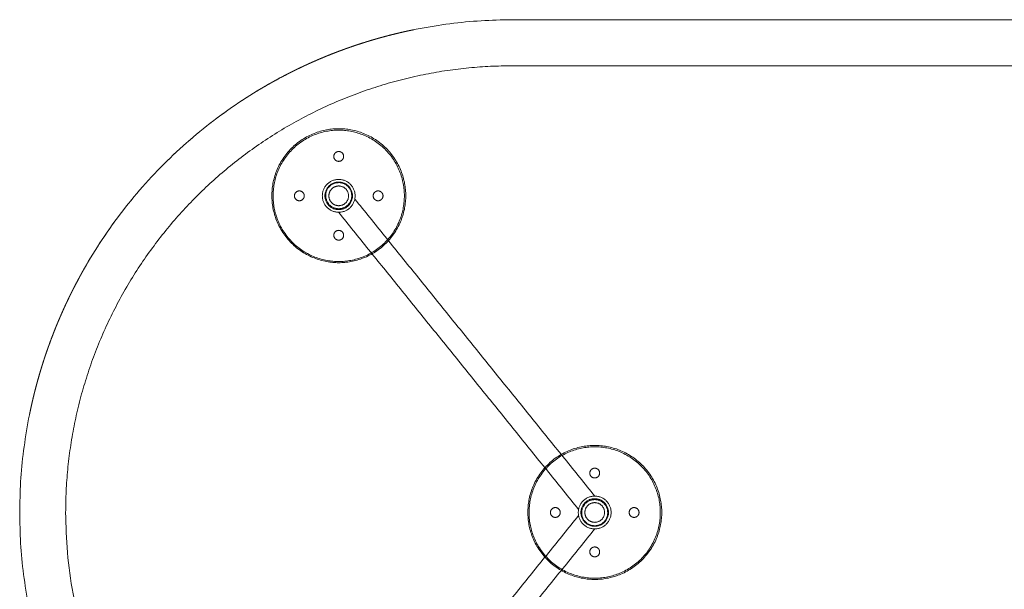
# Model space of a CAD drawing. Header units: millimetres. Extents: x 0 to 3464, y -1145 to 808.
# Tile 10 of 14: x 1964 to 2714, y -828 to -395. Entities that reach past the tile are written whole.
import ezdxf

# ---------------------------------------------------------------- set-up
doc = ezdxf.new("R2010")
doc.units = ezdxf.units.MM
doc.header["$MEASUREMENT"] = 0
doc.layers.add('Make2D$hidden$lines', color=7, linetype='Continuous', lineweight=13, true_color=0xffffff)
doc.layers.add('Make2D$visible$lines', color=7, linetype='Continuous', lineweight=18, true_color=0x000000)

msp = doc.modelspace()

# ---------------------------------------------------------------- linework, layer by layer
at = {"layer": 'Make2D$hidden$lines'}
for points, weights, knots in [([(1998.53, -769.73), (1998.53, -628.89), (2098.11, -529.31), (2197.69, -429.73), (2338.53, -429.73)], [1, 0.923879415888, 1, 0.923879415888, 1], [0, 0, 0, 267.035577, 267.035577, 534.071154, 534.071154, 534.071154]), ([(2155.6, -528.6), (2155.6, -477.6), (2206.6, -477.6), (2257.6, -477.6), (2257.6, -528.6), (2257.6, -579.6), (2206.6, -579.6), (2155.6, -579.6), (2155.6, -528.6)], [1, 0.707106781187, 1, 0.707106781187, 1, 0.707106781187, 1, 0.707106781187, 1], [0, 0, 0, 80.110613, 80.110613, 160.221225, 160.221225, 240.331838, 240.331838, 320.442451, 320.442451, 320.442451]), ([(2256.5, -530.86), (2254.35, -580.81), (2204.4, -578.66), (2154.44, -576.52), (2156.59, -526.56), (2158.74, -476.61), (2208.69, -478.76), (2258.65, -480.9), (2256.5, -530.86)], [1, 0.707106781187, 1, 0.707106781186, 1, 0.707106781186, 1, 0.707106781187, 1], [0, 0, 0, 78.539816, 78.539816, 157.079633, 157.079633, 235.619449, 235.619449, 314.159265, 314.159265, 314.159265]), ([(2202.79, -498.71), (2202.79, -502.46), (2206.54, -502.46), (2210.29, -502.46), (2210.29, -498.71), (2210.29, -494.96), (2206.54, -494.96), (2202.79, -494.96), (2202.79, -498.71)], [1, 0.707106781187, 1, 0.707106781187, 1, 0.707106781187, 1, 0.707106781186, 1], [0, 0, 0, 5.890486, 5.890486, 11.780972, 11.780972, 17.671459, 17.671459, 23.561945, 23.561945, 23.561945]), ([(2194.04, -528.71), (2194.04, -541.21), (2206.54, -541.21), (2219.04, -541.21), (2219.04, -528.71), (2219.04, -516.21), (2206.54, -516.21), (2194.04, -516.21), (2194.04, -528.71)], [1, 0.707106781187, 1, 0.707106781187, 1, 0.707106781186, 1, 0.707106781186, 1], [0, 0, 0, 19.634954, 19.634954, 39.269908, 39.269908, 58.904862, 58.904862, 78.539816, 78.539816, 78.539816]), ([(2176.54, -524.96), (2172.79, -524.96), (2172.79, -528.71), (2172.79, -532.46), (2176.54, -532.46), (2180.29, -532.46), (2180.29, -528.71), (2180.29, -524.96), (2176.54, -524.96)], [1, 0.707106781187, 1, 0.707106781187, 1, 0.707106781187, 1, 0.707106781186, 1], [0, 0, 0, 5.890486, 5.890486, 11.780972, 11.780972, 17.671459, 17.671459, 23.561945, 23.561945, 23.561945]), ([(2196.04, -528.71), (2196.04, -539.21), (2206.54, -539.21), (2217.04, -539.21), (2217.04, -528.71), (2217.04, -518.21), (2206.54, -518.21), (2196.04, -518.21), (2196.04, -528.71)], [1, 0.707106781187, 1, 0.707106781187, 1, 0.707106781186, 1, 0.707106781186, 1], [0, 0, 0, 16.493361, 16.493361, 32.986723, 32.986723, 49.480084, 49.480084, 65.973446, 65.973446, 65.973446]), ([(2196.66, -529.38), (2195.86, -519.5), (2205.74, -518.7), (2215.62, -517.89), (2216.43, -527.77), (2217.23, -537.65), (2207.35, -538.46), (2197.47, -539.26), (2196.66, -529.38)], [1, 0.707106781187, 1, 0.707106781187, 1, 0.707106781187, 1, 0.707106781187, 1], [0, 0, 0, 27.687819, 27.687819, 55.375639, 55.375639, 83.063458, 83.063458, 110.751278, 110.751278, 110.751278]), ([(2199.04, -528.71), (2199.04, -536.21), (2206.54, -536.21), (2214.04, -536.21), (2214.04, -528.71), (2214.04, -521.21), (2206.54, -521.21), (2199.04, -521.21), (2199.04, -528.71)], [1, 0.707106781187, 1, 0.707106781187, 1, 0.707106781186, 1, 0.707106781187, 1], [0, 0, 0, 11.780972, 11.780972, 23.561945, 23.561945, 35.342917, 35.342917, 47.12389, 47.12389, 47.12389]), ([(2236.54, -524.96), (2232.79, -524.96), (2232.79, -528.71), (2232.79, -532.46), (2236.54, -532.46), (2240.29, -532.46), (2240.29, -528.71), (2240.29, -524.96), (2236.54, -524.96)], [1, 0.707106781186, 1, 0.707106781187, 1, 0.707106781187, 1, 0.707106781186, 1], [0, 0, 0, 5.890486, 5.890486, 11.780972, 11.780972, 17.671459, 17.671459, 23.561945, 23.561945, 23.561945]), ([(2202.79, -558.71), (2202.79, -562.46), (2206.54, -562.46), (2210.29, -562.46), (2210.29, -558.71), (2210.29, -554.96), (2206.54, -554.96), (2202.79, -554.96), (2202.79, -558.71)], [1, 0.707106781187, 1, 0.707106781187, 1, 0.707106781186, 1, 0.707106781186, 1], [0, 0, 0, 5.890486, 5.890486, 11.780972, 11.780972, 17.671459, 17.671459, 23.561945, 23.561945, 23.561945]), ([(2350.59, -769.66), (2350.59, -718.66), (2401.59, -718.66), (2452.59, -718.66), (2452.59, -769.66), (2452.59, -820.66), (2401.59, -820.66), (2350.59, -820.66), (2350.59, -769.66)], [1, 0.707106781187, 1, 0.707106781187, 1, 0.707106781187, 1, 0.707106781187, 1], [0, 0, 0, 80.110613, 80.110613, 160.221225, 160.221225, 240.331838, 240.331838, 320.442451, 320.442451, 320.442451]), ([(2451.48, -767.56), (2449.33, -717.61), (2399.38, -719.76), (2349.43, -721.9), (2351.57, -771.86), (2353.72, -821.81), (2403.68, -819.66), (2453.63, -817.52), (2451.48, -767.56)], [1, 0.707106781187, 1, 0.707106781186, 1, 0.707106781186, 1, 0.707106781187, 1], [0, 0, 0, 78.539816, 78.539816, 157.079633, 157.079633, 235.619449, 235.619449, 314.159265, 314.159265, 314.159265]), ([(2397.78, -739.71), (2397.78, -735.96), (2401.53, -735.96), (2405.28, -735.96), (2405.28, -739.71), (2405.28, -743.46), (2401.53, -743.46), (2397.78, -743.46), (2397.78, -739.71)], [1, 0.707106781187, 1, 0.707106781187, 1, 0.707106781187, 1, 0.707106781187, 1], [0, 0, 0, 5.890486, 5.890486, 11.780972, 11.780972, 17.671459, 17.671459, 23.561945, 23.561945, 23.561945]), ([(2389.03, -769.71), (2389.03, -757.21), (2401.53, -757.21), (2414.03, -757.21), (2414.03, -769.71), (2414.03, -782.21), (2401.53, -782.21), (2389.03, -782.21), (2389.03, -769.71)], [1, 0.707106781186, 1, 0.707106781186, 1, 0.707106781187, 1, 0.707106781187, 1], [0, 0, 0, 19.634954, 19.634954, 39.269908, 39.269908, 58.904862, 58.904862, 78.539816, 78.539816, 78.539816]), ([(2391.03, -769.71), (2391.03, -759.21), (2401.53, -759.21), (2412.03, -759.21), (2412.03, -769.71), (2412.03, -780.21), (2401.53, -780.21), (2391.03, -780.21), (2391.03, -769.71)], [1, 0.707106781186, 1, 0.707106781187, 1, 0.707106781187, 1, 0.707106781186, 1], [0, 0, 0, 16.493361, 16.493361, 32.986723, 32.986723, 49.480084, 49.480084, 65.973446, 65.973446, 65.973446]), ([(2391.65, -769.04), (2390.84, -778.92), (2400.72, -779.73), (2410.6, -780.53), (2411.41, -770.65), (2412.22, -760.77), (2402.33, -759.96), (2392.45, -759.16), (2391.65, -769.04)], [1, 0.707106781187, 1, 0.707106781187, 1, 0.707106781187, 1, 0.707106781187, 1], [0, 0, 0, 27.687819, 27.687819, 55.375639, 55.375639, 83.063458, 83.063458, 110.751278, 110.751278, 110.751278]), ([(2394.03, -769.71), (2394.03, -762.21), (2401.53, -762.21), (2409.03, -762.21), (2409.03, -769.71), (2409.03, -777.21), (2401.53, -777.21), (2394.03, -777.21), (2394.03, -769.71)], [1, 0.707106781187, 1, 0.707106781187, 1, 0.707106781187, 1, 0.707106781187, 1], [0, 0, 0, 11.780972, 11.780972, 23.561945, 23.561945, 35.342917, 35.342917, 47.12389, 47.12389, 47.12389]), ([(2371.53, -773.46), (2367.78, -773.46), (2367.78, -769.71), (2367.78, -765.96), (2371.53, -765.96), (2375.28, -765.96), (2375.28, -769.71), (2375.28, -773.46), (2371.53, -773.46)], [1, 0.707106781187, 1, 0.707106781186, 1, 0.707106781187, 1, 0.707106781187, 1], [0, 0, 0, 5.890486, 5.890486, 11.780972, 11.780972, 17.671459, 17.671459, 23.561945, 23.561945, 23.561945]), ([(2431.53, -773.46), (2427.78, -773.46), (2427.78, -769.71), (2427.78, -765.96), (2431.53, -765.96), (2435.28, -765.96), (2435.28, -769.71), (2435.28, -773.46), (2431.53, -773.46)], [1, 0.707106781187, 1, 0.707106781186, 1, 0.707106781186, 1, 0.707106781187, 1], [0, 0, 0, 5.890486, 5.890486, 11.780972, 11.780972, 17.671459, 17.671459, 23.561945, 23.561945, 23.561945]), ([(2397.78, -799.71), (2397.78, -795.96), (2401.53, -795.96), (2405.28, -795.96), (2405.28, -799.71), (2405.28, -803.46), (2401.53, -803.46), (2397.78, -803.46), (2397.78, -799.71)], [1, 0.707106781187, 1, 0.707106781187, 1, 0.707106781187, 1, 0.707106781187, 1], [0, 0, 0, 5.890486, 5.890486, 11.780972, 11.780972, 17.671459, 17.671459, 23.561945, 23.561945, 23.561945])]:
    msp.add_rational_spline(points, weights, degree=2, knots=knots, dxfattribs=at)
for points in [[(2338.53, -429.73), (2713.53, -429.73), (3088.53, -429.73)], [(2218.8, -531.14), (2310.2, -644.18), (2401.59, -757.21)], [(2206.37, -541.21), (2297.81, -654.3), (2389.24, -767.39)], [(2206.37, -998.21), (2297.81, -885.12), (2389.24, -772.03)], [(2218.8, -1008.28), (2310.2, -895.24), (2401.59, -782.21)]]:
    msp.add_open_spline(points, degree=2, dxfattribs=at)
msp.add_rational_spline([(2338.52, -1109.73), (1998.53, -1109.73), (1998.53, -769.73)], [1, 0.707107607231, 1], degree=2, dxfattribs=at)
at = {"layer": 'Make2D$visible$lines'}
msp.add_rational_spline([(1963.53, -769.73), (1963.53, -989.4), (2118.86, -1144.73), (2338.53, -1144.73), (2588.53, -1144.73), (2838.53, -1144.73), (3088.53, -1144.73), (3308.2, -1144.73), (3463.53, -989.4), (3463.53, -769.73), (3463.53, -550.06), (3308.2, -394.73), (3088.53, -394.73), (2838.53, -394.73), (2588.53, -394.73), (2338.53, -394.73), (2118.86, -394.73), (1963.53, -550.06), (1963.53, -769.73)], [1, 0.804737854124, 0.804737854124, 1, 1, 1, 1, 0.804737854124, 0.804737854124, 1, 0.804737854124, 0.804737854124, 1, 1, 1, 1, 0.804737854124, 0.804737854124, 1], degree=3, knots=[0, 0, 0, 0, 589.048623, 589.048623, 589.048623, 1339.048623, 1339.048623, 1339.048623, 1928.097245, 1928.097245, 1928.097245, 2517.145868, 2517.145868, 2517.145868, 3267.145868, 3267.145868, 3267.145868, 3856.19449, 3856.19449, 3856.19449, 3856.19449], dxfattribs=at)
for points, weights in [([(2252.72, -404.68), (2251.68, -404.92), (2250.65, -405.17)], [0.922686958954, 0.921943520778, 0.921208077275]), ([(2254.9, -404.17), (2253.87, -404.4), (2252.84, -404.65)], [0.924269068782, 0.923516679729, 0.922772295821]), ([(2257.09, -403.67), (2256.06, -403.9), (2255.02, -404.14)], [0.925871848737, 0.92510909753, 0.924354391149]), ([(2259.29, -403.19), (2258.25, -403.42), (2257.21, -403.65)], [0.927495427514, 0.926720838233, 0.925954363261]), ([(2261.48, -402.73), (2260.43, -402.95), (2259.39, -403.17)], [0.929139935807, 0.928351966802, 0.927572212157]), ([(2263.68, -402.27), (2262.63, -402.49), (2261.57, -402.71)], [0.930805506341, 0.930002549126, 0.929207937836]), ([(2226.52, -411.84), (2225.47, -412.17), (2224.41, -412.51)], [0.905134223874, 0.904478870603, 0.903831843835]), ([(2228.72, -411.16), (2227.66, -411.49), (2226.6, -411.82)], [0.906510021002, 0.905841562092, 0.90518154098]), ([(2230.92, -410.49), (2229.85, -410.82), (2228.78, -411.14)], [0.907906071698, 0.907223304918, 0.906549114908]), ([(2233.13, -409.84), (2232.05, -410.16), (2230.97, -410.48)], [0.909322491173, 0.908624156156, 0.90793456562]), ([(2237.5, -408.59), (2235.32, -409.2), (2233.15, -409.83)], [0.912180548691, 0.910741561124, 0.909337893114]), ([(2239.66, -407.99), (2238.6, -408.28), (2237.53, -408.58)], [0.913621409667, 0.912905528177, 0.912198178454]), ([(2241.83, -407.41), (2240.77, -407.69), (2239.72, -407.98)], [0.915082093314, 0.914364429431, 0.9136551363]), ([(2244, -406.83), (2242.95, -407.11), (2241.9, -407.39)], [0.916562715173, 0.915842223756, 0.915129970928]), ([(2246.18, -406.27), (2245.13, -406.54), (2244.09, -406.81)], [0.918063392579, 0.917338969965, 0.91662268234]), ([(2248.35, -405.73), (2247.31, -405.99), (2246.28, -406.25)], [0.919584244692, 0.918854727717, 0.918133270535]), ([(2250.53, -405.2), (2249.5, -405.45), (2248.46, -405.7)], [0.921125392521, 0.920389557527, 0.919661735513]), ([(2204.78, -419.39), (2203.72, -419.79), (2202.66, -420.21)], [0.892466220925, 0.891887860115, 0.891318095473]), ([(2206.93, -418.57), (2205.88, -418.97), (2204.82, -419.37)], [0.893645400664, 0.893062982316, 0.892489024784]), ([(2209.09, -417.77), (2208.04, -418.16), (2206.99, -418.55)], [0.894843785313, 0.894256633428, 0.893677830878]), ([(2211.25, -416.98), (2210.21, -417.36), (2209.16, -417.74)], [0.896061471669, 0.895468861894, 0.894884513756]), ([(2213.42, -416.21), (2212.38, -416.58), (2211.34, -416.95)], [0.897298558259, 0.896699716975, 0.896109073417]), ([(2215.59, -415.45), (2214.55, -415.81), (2213.51, -416.18)], [0.898555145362, 0.897949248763, 0.897351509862]), ([(2217.77, -414.7), (2216.73, -415.05), (2215.69, -415.41)], [0.899831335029, 0.899217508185, 0.89861182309]), ([(2219.95, -413.97), (2218.91, -414.31), (2217.87, -414.67)], [0.901127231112, 0.900504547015, 0.899890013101]), ([(2222.14, -413.24), (2221.09, -413.59), (2220.05, -413.93)], [0.902442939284, 0.901810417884, 0.901186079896]), ([(2224.33, -412.54), (2223.28, -412.87), (2222.23, -413.21)], [0.903778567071, 0.903135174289, 0.902500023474]), ([(2185.34, -427.44), (2184.3, -427.9), (2183.27, -428.37)], [0.882557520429, 0.882066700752, 0.881584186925]), ([(2187.48, -426.49), (2186.45, -426.95), (2185.41, -427.41)], [0.88358635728, 0.883086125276, 0.882594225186]), ([(2189.64, -425.55), (2188.6, -426), (2187.56, -426.46)], [0.884634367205, 0.884124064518, 0.88362214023]), ([(2191.8, -424.62), (2190.75, -425.07), (2189.71, -425.52)], [0.885701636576, 0.88518056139, 0.884667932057]), ([(2193.96, -423.71), (2192.91, -424.15), (2191.86, -424.6)], [0.886788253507, 0.886255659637, 0.885731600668]), ([(2196.13, -422.81), (2195.07, -423.25), (2194.01, -423.69)], [0.887894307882, 0.887349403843, 0.886813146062]), ([(2198.31, -421.93), (2197.24, -422.36), (2196.17, -422.8)], [0.889019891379, 0.888461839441, 0.88791256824]), ([(2202.63, -420.21), (2200.47, -421.05), (2198.33, -421.92)], [0.891306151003, 0.890150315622, 0.889029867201]), ([(2170.48, -434.49), (2169.44, -435.01), (2168.4, -435.54)], [0.875885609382, 0.875445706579, 0.875014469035]), ([(2172.58, -433.44), (2171.54, -433.95), (2170.51, -434.47)], [0.876782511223, 0.876336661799, 0.875899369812]), ([(2174.69, -432.41), (2173.66, -432.91), (2172.63, -433.42)], [0.87769802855, 0.877245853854, 0.876802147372]), ([(2176.81, -431.39), (2175.78, -431.88), (2174.75, -432.38)], [0.878632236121, 0.878173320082, 0.877722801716]), ([(2178.93, -430.38), (2177.9, -430.87), (2176.87, -431.36)], [0.879585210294, 0.879119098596, 0.878661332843]), ([(2181.06, -429.39), (2180.03, -429.87), (2179, -430.35)], [0.880557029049, 0.880083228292, 0.879617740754]), ([(2183.19, -428.41), (2182.16, -428.88), (2181.14, -429.35)], [0.881547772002, 0.881065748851, 0.880592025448]), ([(2155.78, -442.27), (2154.76, -442.83), (2153.75, -443.41)], [0.870062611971, 0.869687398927, 0.86932071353]), ([(2157.87, -441.11), (2156.85, -441.67), (2155.83, -442.24)], [0.870842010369, 0.870456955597, 0.870080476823]), ([(2159.96, -439.97), (2158.93, -440.52), (2157.91, -441.09)], [0.871640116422, 0.871244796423, 0.8708581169]), ([(2162.06, -438.84), (2161.03, -439.39), (2160, -439.95)], [0.872456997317, 0.872050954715, 0.87165363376]), ([(2164.17, -437.72), (2163.13, -438.27), (2162.09, -438.83)], [0.873292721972, 0.872875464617, 0.872467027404]), ([(2168.38, -435.55), (2166.28, -436.62), (2164.19, -437.72)], [0.875007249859, 0.8741350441, 0.873298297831]), ([(2143.41, -449.48), (2142.41, -450.09), (2141.42, -450.71)], [0.865775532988, 0.865452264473, 0.86513754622]), ([(2145.45, -448.25), (2144.45, -448.85), (2143.46, -449.46)], [0.866444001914, 0.866112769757, 0.865790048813]), ([(2147.5, -447.03), (2146.5, -447.62), (2145.5, -448.22)], [0.867130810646, 0.866791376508, 0.86646042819]), ([(2149.56, -445.82), (2148.56, -446.4), (2147.56, -446.99)], [0.867836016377, 0.867488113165, 0.86714868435]), ([(2151.63, -444.62), (2150.62, -445.2), (2149.62, -445.78)], [0.868559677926, 0.868203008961, 0.867854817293]), ([(2153.7, -443.44), (2152.69, -444.01), (2151.68, -444.59)], [0.869301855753, 0.868936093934, 0.86857882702]), ([(2131.31, -457.18), (2130.31, -457.84), (2129.32, -458.51)], [0.862140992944, 0.86186503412, 0.861597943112]), ([(2135.32, -454.55), (2133.31, -455.85), (2131.32, -457.17)], [0.863283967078, 0.862695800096, 0.862143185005]), ([(2137.33, -453.27), (2136.33, -453.9), (2135.34, -454.55)], [0.863879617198, 0.863579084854, 0.863287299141]), ([(2139.35, -451.99), (2138.35, -452.62), (2137.36, -453.25)], [0.864493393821, 0.864185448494, 0.863886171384]), ([(2141.38, -450.73), (2140.38, -451.35), (2139.38, -451.97)], [0.865125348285, 0.864809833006, 0.86450292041]), ([(2121.37, -464), (2120.4, -464.69), (2119.43, -465.38)], [0.859588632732, 0.859359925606, 0.859139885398]), ([(2123.34, -462.61), (2122.36, -463.29), (2121.4, -463.98)], [0.860062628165, 0.859824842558, 0.859595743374]), ([(2125.32, -461.24), (2124.34, -461.91), (2123.36, -462.59)], [0.860554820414, 0.860307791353, 0.860069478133]), ([(2127.3, -459.87), (2126.32, -460.54), (2125.34, -461.22)], [0.861065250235, 0.860808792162, 0.860561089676]), ([(2129.3, -458.52), (2128.31, -459.18), (2127.32, -459.86)], [0.861593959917, 0.861327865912, 0.861070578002]), ([(2111.65, -471.14), (2110.7, -471.87), (2109.75, -472.59)], [0.857490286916, 0.857305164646, 0.857128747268]), ([(2113.57, -469.69), (2112.62, -470.4), (2111.67, -471.12)], [0.857873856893, 0.857680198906, 0.857495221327]), ([(2115.51, -468.25), (2114.55, -468.96), (2113.6, -469.67)], [0.85827544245, 0.858073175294, 0.85787957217]), ([(2117.45, -466.82), (2116.49, -467.52), (2115.54, -468.23)], [0.858695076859, 0.858484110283, 0.858281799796]), ([(2119.4, -465.41), (2118.44, -466.1), (2117.48, -466.8)], [0.859132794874, 0.858913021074, 0.858701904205]), ([(2104.04, -477.08), (2102.16, -478.59), (2100.29, -480.13)], [0.856135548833, 0.855832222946, 0.855564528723]), ([(2105.93, -475.58), (2104.99, -476.32), (2104.05, -477.07)], [0.856447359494, 0.856287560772, 0.856136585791]), ([(2107.82, -474.09), (2106.88, -474.82), (2105.94, -475.57)], [0.856777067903, 0.856608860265, 0.8564494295]), ([(2109.73, -472.61), (2108.78, -473.34), (2107.84, -474.07)], [0.857124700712, 0.856948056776, 0.856780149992]), ([(2092.88, -486.39), (2091.97, -487.18), (2091.06, -487.97)], [0.854633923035, 0.854536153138, 0.854447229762]), ([(2094.71, -484.8), (2093.8, -485.59), (2092.89, -486.38)], [0.854839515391, 0.854732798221, 0.854634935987]), ([(2096.56, -483.23), (2095.64, -484.01), (2094.72, -484.8)], [0.855063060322, 0.854947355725, 0.854840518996]), ([(2098.42, -481.67), (2097.49, -482.45), (2096.57, -483.23)], [0.85530457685, 0.855179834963, 0.855063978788]), ([(2100.29, -480.13), (2099.35, -480.9), (2098.42, -481.67)], [0.855564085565, 0.855430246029, 0.855305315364]), ([(2083.85, -494.47), (2082.96, -495.3), (2082.08, -496.12)], [0.853874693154, 0.853821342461, 0.853776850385]), ([(2085.63, -492.83), (2084.74, -493.65), (2083.85, -494.47)], [0.853990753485, 0.853928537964, 0.853875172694]), ([(2087.43, -491.2), (2086.53, -492.01), (2085.64, -492.83)], [0.854124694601, 0.854053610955, 0.853991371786]), ([(2089.23, -489.59), (2088.33, -490.39), (2087.44, -491.2)], [0.854276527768, 0.854196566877, 0.854125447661]), ([(2091.05, -487.98), (2090.14, -488.78), (2089.24, -489.58)], [0.854446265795, 0.854357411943, 0.85427740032]), ([(2076.81, -501.15), (2074.21, -503.69), (2071.65, -506.28)], [0.853589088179, 0.853535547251, 0.85356230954]), ([(2078.55, -499.47), (2077.68, -500.31), (2076.81, -501.15)], [0.853633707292, 0.853606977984, 0.85358914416]), ([(2080.31, -497.79), (2079.43, -498.62), (2078.56, -499.46)], [0.853696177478, 0.853660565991, 0.853633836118]), ([(2082.07, -496.13), (2081.19, -496.95), (2080.31, -497.79)], [0.853776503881, 0.853732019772, 0.85369640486]), ([(2068.26, -509.76), (2067.42, -510.63), (2066.59, -511.51)], [0.853633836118, 0.853660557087, 0.853696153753]), ([(2069.95, -508.02), (2069.11, -508.88), (2068.27, -509.75)], [0.85358914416, 0.853606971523, 0.853633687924]), ([(2071.65, -506.28), (2070.8, -507.14), (2069.95, -508.01)], [0.853562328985, 0.853571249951, 0.85358907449]), ([(2061.63, -516.84), (2060.81, -517.73), (2060, -518.63)], [0.853991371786, 0.85405360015, 0.85412466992]), ([(2063.27, -515.05), (2062.45, -515.94), (2061.63, -516.83)], [0.853875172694, 0.853928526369, 0.853990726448]), ([(2064.92, -513.28), (2064.09, -514.16), (2063.27, -515.05)], [0.853776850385, 0.853821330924, 0.853874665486]), ([(2066.59, -511.51), (2065.75, -512.39), (2064.93, -513.27)], [0.85369640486, 0.853732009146, 0.853776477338]), ([(2055.18, -524.09), (2054.39, -525), (2053.6, -525.91)], [0.854634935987, 0.85473279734, 0.85483951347]), ([(2056.77, -522.26), (2055.98, -523.17), (2055.19, -524.08)], [0.854447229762, 0.85453614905, 0.854633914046]), ([(2058.38, -520.44), (2057.58, -521.34), (2056.78, -522.25)], [0.85427740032, 0.854357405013, 0.854446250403]), ([(2060, -518.64), (2059.19, -519.53), (2058.39, -520.43)], [0.854125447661, 0.854196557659, 0.854276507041]), ([(2048.93, -531.49), (2047.39, -533.36), (2045.88, -535.24)], [0.855564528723, 0.855832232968, 0.856135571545]), ([(2050.47, -529.62), (2049.7, -530.55), (2048.93, -531.49)], [0.855305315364, 0.855430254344, 0.85556410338]), ([(2052.03, -527.77), (2051.25, -528.69), (2050.47, -529.62)], [0.855063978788, 0.855179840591, 0.855304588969]), ([(2053.6, -525.92), (2052.81, -526.84), (2052.03, -527.76)], [0.854840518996, 0.854947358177, 0.855063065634]), ([(2042.87, -539.04), (2042.14, -539.98), (2041.41, -540.93)], [0.856780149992, 0.856948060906, 0.857124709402]), ([(2044.37, -537.14), (2043.62, -538.08), (2042.89, -539.03)], [0.8564494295, 0.856608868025, 0.856777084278]), ([(2045.87, -535.25), (2045.12, -536.19), (2044.38, -537.13)], [0.856136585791, 0.856287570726, 0.856447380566]), ([(2037.03, -546.74), (2036.32, -547.69), (2035.62, -548.65)], [0.858281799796, 0.858484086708, 0.858695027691]), ([(2038.47, -544.8), (2037.76, -545.75), (2037.05, -546.71)], [0.85787957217, 0.858073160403, 0.858275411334]), ([(2039.92, -542.87), (2039.2, -543.82), (2038.49, -544.77)], [0.857495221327, 0.857680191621, 0.857873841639]), ([(2041.39, -540.95), (2040.66, -541.9), (2039.94, -542.85)], [0.857128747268, 0.857305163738, 0.85749028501]), ([(2031.39, -554.56), (2030.71, -555.54), (2030.04, -556.52)], [0.860069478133, 0.860307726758, 0.8605546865]), ([(2032.78, -552.6), (2032.09, -553.56), (2031.41, -554.54)], [0.859595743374, 0.859824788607, 0.860062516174]), ([(2034.18, -550.63), (2033.49, -551.6), (2032.8, -552.57)], [0.859139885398, 0.859359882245, 0.859588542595]), ([(2035.6, -548.68), (2034.9, -549.64), (2034.21, -550.6)], [0.858701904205, 0.85891298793, 0.85913272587]), ([(2027.31, -560.52), (2026.64, -561.51), (2025.98, -562.51)], [0.861597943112, 0.8618649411, 0.862140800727]), ([(2028.66, -558.53), (2027.98, -559.51), (2027.32, -560.5)], [0.861070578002, 0.861327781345, 0.861593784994]), ([(2030.02, -556.54), (2029.34, -557.52), (2028.67, -558.5)], [0.860561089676, 0.860808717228, 0.86106509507]), ([(2022.05, -568.56), (2021.42, -569.55), (2020.79, -570.55)], [0.863886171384, 0.864185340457, 0.86449317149]), ([(2023.35, -566.54), (2022.7, -567.53), (2022.07, -568.53)], [0.863287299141, 0.863578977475, 0.863879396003]), ([(2025.97, -562.52), (2024.65, -564.51), (2023.35, -566.52)], [0.862143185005, 0.862695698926, 0.863283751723]), ([(2017.02, -576.7), (2016.42, -577.7), (2015.83, -578.7)], [0.86646042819, 0.866791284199, 0.867130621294]), ([(2018.25, -574.66), (2017.65, -575.65), (2017.05, -576.65)], [0.865790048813, 0.866112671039, 0.866443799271]), ([(2019.51, -572.62), (2018.89, -573.61), (2018.28, -574.61)], [0.86513754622, 0.86545216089, 0.865775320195]), ([(2020.77, -570.58), (2020.15, -571.58), (2019.53, -572.58)], [0.86450292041, 0.864809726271, 0.865125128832]), ([(2012.21, -584.95), (2011.63, -585.96), (2011.07, -586.98)], [0.86932071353, 0.869687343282, 0.870062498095]), ([(2013.39, -582.88), (2012.81, -583.89), (2012.24, -584.9)], [0.86857882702, 0.868936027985, 0.869301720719]), ([(2014.58, -580.82), (2014, -581.82), (2013.42, -582.83)], [0.867854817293, 0.86820293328, 0.868559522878]), ([(2015.79, -578.76), (2015.2, -579.76), (2014.62, -580.76)], [0.86714868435, 0.86748802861, 0.867835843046]), ([(2008.75, -591.2), (2008.19, -592.23), (2007.64, -593.26)], [0.87165363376, 0.87205093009, 0.872456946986]), ([(2009.89, -589.11), (2009.32, -590.13), (2008.77, -591.16)], [0.8708581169, 0.871244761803, 0.871640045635]), ([(2011.04, -587.03), (2010.47, -588.05), (2009.91, -589.07)], [0.870080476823, 0.870456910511, 0.870841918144]), ([(2004.34, -599.6), (2003.81, -600.64), (2003.29, -601.68)], [0.875014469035, 0.875445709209, 0.875885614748]), ([(2006.51, -595.39), (2005.42, -597.48), (2004.35, -599.58)], [0.873298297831, 0.87413504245, 0.875007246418]), ([(2007.62, -593.29), (2007.07, -594.33), (2006.52, -595.37)], [0.872467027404, 0.872875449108, 0.873292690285]), ([(2001.18, -605.95), (2000.68, -606.98), (2000.19, -608.01)], [0.877722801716, 0.87817332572, 0.878632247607]), ([(2002.22, -603.83), (2001.71, -604.86), (2001.21, -605.89)], [0.876802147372, 0.877245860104, 0.877698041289]), ([(2003.27, -601.71), (2002.75, -602.74), (2002.24, -603.78)], [0.875899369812, 0.876336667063, 0.876782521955]), ([(1997.17, -614.47), (1996.7, -615.5), (1996.24, -616.54)], [0.881584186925, 0.882066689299, 0.88255749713]), ([(1998.15, -612.34), (1997.68, -613.36), (1997.21, -614.4)], [0.880592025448, 0.881065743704, 0.881547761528]), ([(1999.15, -610.2), (1998.66, -611.23), (1998.19, -612.26)], [0.879617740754, 0.880083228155, 0.88055702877]), ([(2000.16, -608.07), (1999.67, -609.1), (1999.18, -610.13)], [0.878661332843, 0.879119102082, 0.879585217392]), ([(1994.32, -620.91), (1993.87, -621.95), (1993.42, -623)], [0.884667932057, 0.885180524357, 0.88570156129]), ([(1995.26, -618.76), (1994.8, -619.8), (1994.35, -620.84)], [0.88362214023, 0.884124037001, 0.884634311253]), ([(1996.21, -616.61), (1995.75, -617.65), (1995.29, -618.68)], [0.882594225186, 0.883086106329, 0.883586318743]), ([(1990.72, -629.53), (1989.85, -631.68), (1989.01, -633.83)], [0.889029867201, 0.890150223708, 0.89130596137]), ([(1991.6, -627.37), (1991.16, -628.44), (1990.73, -629.51)], [0.88791256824, 0.888461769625, 0.889019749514]), ([(1992.49, -625.21), (1992.05, -626.27), (1991.61, -627.33)], [0.886813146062, 0.887349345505, 0.887894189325]), ([(1993.4, -623.06), (1992.95, -624.11), (1992.51, -625.16)], [0.885731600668, 0.886255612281, 0.886788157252]), ([(1988.17, -636.02), (1987.77, -637.08), (1987.37, -638.13)], [0.892489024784, 0.893062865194, 0.893645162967]), ([(1989.01, -633.86), (1988.59, -634.92), (1988.19, -635.98)], [0.891318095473, 0.89188775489, 0.892466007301]), ([(1984.98, -644.71), (1984.61, -645.75), (1984.25, -646.79)], [0.897351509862, 0.897949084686, 0.89855481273]), ([(1985.75, -642.54), (1985.38, -643.58), (1985.01, -644.62)], [0.896109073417, 0.896699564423, 0.89729824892]), ([(1986.54, -640.36), (1986.16, -641.41), (1985.78, -642.45)], [0.894884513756, 0.89546872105, 0.896061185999]), ([(1987.35, -638.19), (1986.96, -639.24), (1986.57, -640.29)], [0.893677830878, 0.894256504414, 0.894843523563]), ([(1982.73, -651.25), (1982.39, -652.29), (1982.04, -653.34)], [0.901186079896, 0.90181022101, 0.902442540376]), ([(1983.47, -649.07), (1983.11, -650.11), (1982.77, -651.15)], [0.899890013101, 0.900504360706, 0.901126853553]), ([(1984.21, -646.89), (1983.85, -647.93), (1983.5, -648.97)], [0.89861182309, 0.899217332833, 0.899830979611]), ([(1979.94, -659.98), (1979.62, -661.05), (1979.29, -662.12)], [0.906549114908, 0.907223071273, 0.907905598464]), ([(1980.62, -657.8), (1980.29, -658.86), (1979.96, -659.92)], [0.90518154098, 0.90584133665, 0.906509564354]), ([(1981.31, -655.61), (1980.97, -656.67), (1980.64, -657.72)], [0.903831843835, 0.904478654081, 0.905133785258]), ([(1982.01, -653.43), (1981.67, -654.48), (1981.34, -655.53)], [0.902500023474, 0.903134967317, 0.903778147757]), ([(1978.63, -664.35), (1978, -666.52), (1977.39, -668.7)], [0.909337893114, 0.91074131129, 0.912180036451]), ([(1979.28, -662.17), (1978.96, -663.25), (1978.64, -664.33)], [0.90793456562, 0.908623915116, 0.90932200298]), ([(1976.19, -673.1), (1975.91, -674.15), (1975.63, -675.2)], [0.915129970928, 0.915841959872, 0.916562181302]), ([(1976.78, -670.92), (1976.49, -671.97), (1976.21, -673.03)], [0.9136551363, 0.914364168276, 0.915081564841]), ([(1977.38, -668.73), (1977.08, -669.8), (1976.79, -670.86)], [0.912198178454, 0.912905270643, 0.913620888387]), ([(1973.97, -681.85), (1973.72, -682.88), (1973.48, -683.92)], [0.921208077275, 0.921943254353, 0.922686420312]), ([(1974.5, -679.66), (1974.25, -680.7), (1974, -681.73)], [0.919661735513, 0.920389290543, 0.921124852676]), ([(1975.05, -677.48), (1974.79, -678.51), (1974.53, -679.55)], [0.918133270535, 0.918854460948, 0.919583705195]), ([(1975.61, -675.29), (1975.34, -676.33), (1975.07, -677.38)], [0.91662268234, 0.917338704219, 0.918062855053]), ([(1972.45, -688.41), (1972.22, -689.45), (1971.99, -690.49)], [0.925954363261, 0.926720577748, 0.92749490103]), ([(1972.94, -686.22), (1972.7, -687.26), (1972.47, -688.29)], [0.924354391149, 0.925108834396, 0.92587131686]), ([(1973.45, -684.04), (1973.2, -685.07), (1972.97, -686.1)], [0.922772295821, 0.9235164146, 0.924268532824]), ([(1971.51, -692.77), (1971.29, -693.83), (1971.07, -694.88)], [0.929207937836, 0.930002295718, 0.930804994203]), ([(1971.97, -690.59), (1971.74, -691.63), (1971.53, -692.68)], [0.927572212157, 0.928351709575, 0.929139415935])]:
    msp.add_rational_spline(points, weights, degree=2, dxfattribs=at)

doc.saveas('drawing.dxf')
